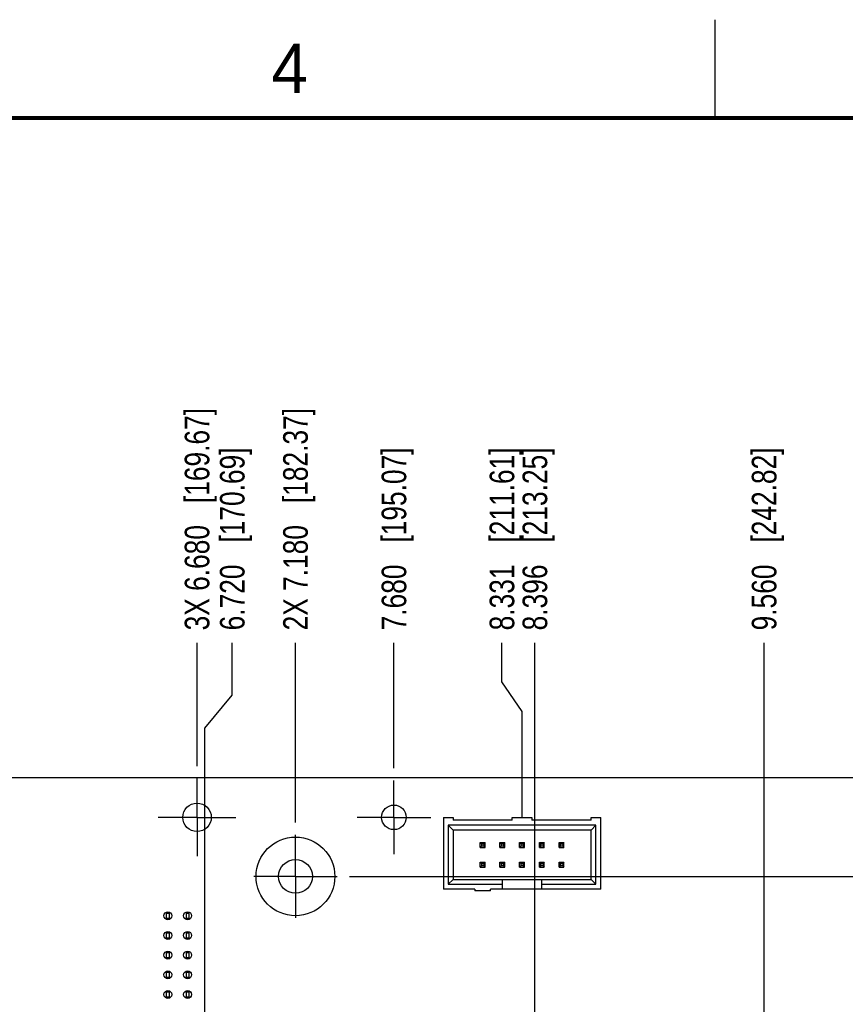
# Model space of a CAD drawing. Header units: inches. Extents: x 0 to 34, y 0 to 22.
# Tile 64 of 84: x 17.7 to 21.9, y 17 to 22. Entities that reach past the tile are written whole.
import ezdxf

# ---------------------------------------------------------------- set-up
doc = ezdxf.new("R2010")
doc.units = ezdxf.units.IN
doc.header["$LTSCALE"] = 1.87
doc.header["$MEASUREMENT"] = 0
doc.linetypes.add('CENTER', pattern=[0.6, 0.375, -0.075, 0.075, -0.075])
doc.layers.get('0').update_dxf_attribs({"linetype": 'CONTINUOUS'})
for name, color, linetype in [('02___PRT_ALL_AXES', 7, 'CONTINUOUS'), ('03___PRT_ALL_CURVES', 7, 'CONTINUOUS'), ('DIMENSIONS', 7, 'CONTINUOUS')]:
    doc.layers.add(name, color=color, linetype=linetype)
doc.styles.get("Standard").update_dxf_attribs({"font": 'txt', "width": 0.8})
doc.styles.add('TEXTSTYLE_2', font='txt')
doc.dimstyles.new('DIMSTYLE_2', dxfattribs={"dimtxt": 0.125, "dimasz": 0.18, "dimexe": 0.125, "dimexo": 0.0625, "dimgap": 0.03125, "dimtad": 0, "dimtih": 1, "dimtoh": 1, "dimdec": 3, "dimzin": 4, "dimdsep": 46, "dimtxsty": 'STANDARD', "dimblk": '_FILLED', "dimblk1": '_FILLED', "dimblk2": '_FILLED', "dimcen": 0.09, "dimadec": 0, "dimazin": 0, "dimtp": 0.001, "dimtm": 0.001, "dimtfac": 1, "dimtdec": 3, "dimtofl": 0, "dimtmove": 0, "dimatfit": 3, "dimldrblk": '_FILLED', "dimfxl": 1, "dimtolj": 1, "dimtzin": 4, "dimarcsym": 0})

# ---------------------------------------------------------------- blocks, each defined once
blk = doc.blocks.new('*D22')
at = {"layer": 'DIMENSIONS', "color": 2, "linetype": 'CONTINUOUS'}
blk.add_line((22.7802, 18.2095), (22.7802, 18.8345), dxfattribs=at)
at = {"layer": 'DIMENSIONS', "color": 2, "linetype": 'CONTINUOUS', "insert": (22.7177, 18.897), "char_height": 0.125, "width": 1.525, "attachment_point": 1, "rotation": 90, "line_spacing_factor": 0.9}
blk.add_mtext('10.840{\\Ftxt.shx;\\W1.000000;\\H0.125000; }[275.34]', dxfattribs=at)
blk = doc.blocks.new('_FILLED')
at = {"color": 0, "linetype": 'BYBLOCK'}
blk.add_solid([(0, 0), (-1, 0.174), (-1, -0.174)], dxfattribs=at)
blk = doc.blocks.new('*D23')
at = {"layer": 'DIMENSIONS', "color": 2, "linetype": 'CONTINUOUS'}
blk.add_line((22.5802, 18.207), (22.5802, 18.8345), dxfattribs=at)
at = {"layer": 'DIMENSIONS', "color": 2, "linetype": 'CONTINUOUS', "insert": (22.5177, 18.897), "char_height": 0.125, "width": 1.825, "attachment_point": 1, "rotation": 90, "line_spacing_factor": 0.9}
blk.add_mtext('4X 10.640{\\Ftxt.shx;\\W1.000000;\\H0.125000; }[270.26]', dxfattribs=at)
blk = doc.blocks.new('*D24')
at = {"layer": 'DIMENSIONS', "color": 2, "linetype": 'CONTINUOUS'}
blk.add_line((19.6202, 18.197), (19.6202, 18.8345), dxfattribs=at)
at = {"layer": 'DIMENSIONS', "color": 2, "linetype": 'CONTINUOUS', "insert": (19.5577, 18.897), "char_height": 0.125, "width": 1.425, "attachment_point": 1, "rotation": 90, "line_spacing_factor": 0.9}
blk.add_mtext('7.680{\\Ftxt.shx;\\W1.000000;\\H0.125000; }[195.07]', dxfattribs=at)
blk = doc.blocks.new('*D25')
at = {"layer": 'DIMENSIONS', "color": 2, "linetype": 'CONTINUOUS'}
blk.add_line((19.1202, 17.9205), (19.1202, 18.8345), dxfattribs=at)
at = {"layer": 'DIMENSIONS', "color": 2, "linetype": 'CONTINUOUS', "insert": (19.0577, 18.897), "char_height": 0.125, "width": 1.725, "attachment_point": 1, "rotation": 90, "line_spacing_factor": 0.9}
blk.add_mtext('2X 7.180{\\Ftxt.shx;\\W1.000000;\\H0.125000; }[182.37]', dxfattribs=at)
blk = doc.blocks.new('*D26')
at = {"layer": 'DIMENSIONS', "color": 2, "linetype": 'CONTINUOUS'}
blk.add_line((18.6202, 18.207), (18.6202, 18.8345), dxfattribs=at)
at = {"layer": 'DIMENSIONS', "color": 2, "linetype": 'CONTINUOUS', "insert": (18.5577, 18.897), "char_height": 0.125, "width": 1.725, "attachment_point": 1, "rotation": 90, "line_spacing_factor": 0.9}
blk.add_mtext('3X 6.680{\\Ftxt.shx;\\W1.000000;\\H0.125000; }[169.67]', dxfattribs=at)
blk = doc.blocks.new('*D27')
at = {"layer": 'DIMENSIONS', "color": 2, "linetype": 'CONTINUOUS'}
for p, q in [((20.1687, 18.6348), (20.1687, 18.8345)), ((20.2712, 18.4842), (20.1687, 18.6348)), ((20.2712, 17.9445), (20.2712, 18.4842))]:
    blk.add_line(p, q, dxfattribs=at)
at = {"layer": 'DIMENSIONS', "color": 2, "linetype": 'CONTINUOUS', "insert": (20.1062, 18.897), "char_height": 0.125, "width": 1.425, "attachment_point": 1, "rotation": 90, "line_spacing_factor": 0.9}
blk.add_mtext('8.331{\\Ftxt.shx;\\W1.000000;\\H0.125000; }[211.61]', dxfattribs=at)
blk = doc.blocks.new('*D32')
at = {"layer": 'DIMENSIONS', "color": 2, "linetype": 'CONTINUOUS'}
blk.add_line((20.336, 12.5674), (20.336, 18.8345), dxfattribs=at)
at = {"layer": 'DIMENSIONS', "color": 2, "linetype": 'CONTINUOUS', "insert": (20.2735, 18.897), "char_height": 0.125, "width": 1.425, "attachment_point": 1, "rotation": 90, "line_spacing_factor": 0.9}
blk.add_mtext('8.396{\\Ftxt.shx;\\W1.000000;\\H0.125000; }[213.25]', dxfattribs=at)
blk = doc.blocks.new('*D78')
at = {"layer": 'DIMENSIONS', "color": 2, "linetype": 'CONTINUOUS'}
blk.add_line((15.1757, 12.6978), (23.4677, 12.6978), dxfattribs=at)
at = {"layer": 'DIMENSIONS', "color": 2, "linetype": 'CONTINUOUS', "insert": (23.5302, 12.7603), "char_height": 0.125, "width": 1.425, "attachment_point": 1, "line_spacing_factor": 0.9}
blk.add_mtext('5.249{\\Ftxt.shx;\\W1.000000;\\H0.125000; }[133.33]', dxfattribs=at)
blk = doc.blocks.new('*D82')
at = {"layer": 'DIMENSIONS', "color": 2, "linetype": 'CONTINUOUS'}
blk.add_line((19.3937, 17.647), (23.4677, 17.647), dxfattribs=at)
at = {"layer": 'DIMENSIONS', "color": 2, "linetype": 'CONTINUOUS', "insert": (23.5302, 17.7095), "char_height": 0.125, "width": 1.425, "attachment_point": 1, "line_spacing_factor": 0.9}
blk.add_mtext('2X .300{\\Ftxt.shx;\\W1.000000;\\H0.125000; }[7.62]', dxfattribs=at)
blk = doc.blocks.new('*D89')
at = {"layer": 'DIMENSIONS', "color": 2, "linetype": 'CONTINUOUS'}
for p, q in [((18.799, 18.5674), (18.799, 18.8345)), ((18.6601, 18.4001), (18.799, 18.5674)), ((18.6601, 12.0099), (18.6601, 18.4001))]:
    blk.add_line(p, q, dxfattribs=at)
at = {"layer": 'DIMENSIONS', "color": 2, "linetype": 'CONTINUOUS', "insert": (18.7365, 18.897), "char_height": 0.125, "width": 1.425, "attachment_point": 1, "rotation": 90, "line_spacing_factor": 0.9}
blk.add_mtext('6.720{\\Ftxt.shx;\\W1.000000;\\H0.125000; }[170.69]', dxfattribs=at)
blk = doc.blocks.new('*D90')
at = {"layer": 'DIMENSIONS', "color": 2, "linetype": 'CONTINUOUS'}
blk.add_line((21.5001, 12.0099), (21.5001, 18.8345), dxfattribs=at)
at = {"layer": 'DIMENSIONS', "color": 2, "linetype": 'CONTINUOUS', "insert": (21.4376, 18.897), "char_height": 0.125, "width": 1.425, "attachment_point": 1, "rotation": 90, "line_spacing_factor": 0.9}
blk.add_mtext('9.560{\\Ftxt.shx;\\W1.000000;\\H0.125000; }[242.82]', dxfattribs=at)
blk = doc.blocks.new('*D91')
at = {"layer": 'DIMENSIONS', "color": 2, "linetype": 'CONTINUOUS'}
blk.add_line((22.3738, 17.6289), (22.3738, 18.8345), dxfattribs=at)
at = {"layer": 'DIMENSIONS', "color": 2, "linetype": 'CONTINUOUS', "insert": (22.3113, 18.897), "char_height": 0.125, "width": 1.825, "attachment_point": 1, "rotation": 90, "line_spacing_factor": 0.9}
blk.add_mtext('2X 10.434{\\Ftxt.shx;\\W1.000000;\\H0.125000; }[265.01]', dxfattribs=at)

msp = doc.modelspace()

# ---------------------------------------------------------------- linework, layer by layer
at = {"color": 2, "linetype": 'CONTINUOUS'}
msp.add_line((21.25, 22), (21.25, 21.5), dxfattribs=at)
at = {"color": 7, "linetype": 'CONTINUOUS'}
for p, q in [((22.7802, 18.147), (7.7802, 18.147)), ((19.8712, 17.947), (19.8712, 17.582)), ((19.8712, 17.947), (19.9212, 17.947)), ((19.9212, 17.947), (19.9212, 17.932)), ((20.2212, 17.932), (19.9212, 17.932)), ((20.2212, 17.932), (20.2212, 17.947)), ((20.2212, 17.947), (20.3212, 17.947)), ((20.3212, 17.947), (20.3212, 17.932)), ((20.6212, 17.932), (20.3212, 17.932)), ((20.6212, 17.932), (20.6212, 17.947)), ((20.6212, 17.947), (20.6712, 17.947)), ((20.6712, 17.582), (20.6712, 17.947)), ((19.8962, 17.907), (19.8962, 17.607)), ((20.6462, 17.907), (19.8962, 17.907)), ((19.9212, 17.882), (19.8962, 17.907)), ((19.9212, 17.882), (19.9212, 17.632)), ((20.6212, 17.882), (19.9212, 17.882)), ((20.6212, 17.882), (20.6462, 17.907)), ((20.6212, 17.632), (20.6212, 17.882)), ((20.6462, 17.607), (20.6462, 17.907)), ((20.0587, 17.7945), (20.0587, 17.8195)), ((20.0587, 17.8195), (20.0837, 17.8195)), ((20.0652, 17.813), (20.0587, 17.8195)), ((20.0652, 17.813), (20.0652, 17.801)), ((20.0652, 17.813), (20.0772, 17.813)), ((20.0837, 17.8195), (20.0772, 17.813)), ((20.0772, 17.813), (20.0772, 17.801)), ((20.0837, 17.7945), (20.0837, 17.8195)), ((20.1587, 17.7945), (20.1587, 17.8195)), ((20.1587, 17.8195), (20.1837, 17.8195)), ((20.1652, 17.813), (20.1587, 17.8195)), ((20.1652, 17.813), (20.1652, 17.801)), ((20.1652, 17.813), (20.1772, 17.813)), ((20.1837, 17.8195), (20.1772, 17.813)), ((20.1772, 17.813), (20.1772, 17.801)), ((20.1837, 17.7945), (20.1837, 17.8195)), ((20.2587, 17.7945), (20.2587, 17.8195)), ((20.2587, 17.8195), (20.2837, 17.8195)), ((20.2652, 17.813), (20.2587, 17.8195)), ((20.2652, 17.813), (20.2652, 17.801)), ((20.2652, 17.813), (20.2772, 17.813)), ((20.2837, 17.8195), (20.2772, 17.813)), ((20.2772, 17.813), (20.2772, 17.801)), ((20.2837, 17.7945), (20.2837, 17.8195)), ((20.3587, 17.7945), (20.3587, 17.8195)), ((20.3587, 17.8195), (20.3837, 17.8195)), ((20.3652, 17.813), (20.3587, 17.8195)), ((20.3652, 17.813), (20.3652, 17.801)), ((20.3652, 17.813), (20.3772, 17.813)), ((20.3837, 17.8195), (20.3772, 17.813)), ((20.3772, 17.813), (20.3772, 17.801)), ((20.3837, 17.7945), (20.3837, 17.8195)), ((20.4587, 17.7945), (20.4587, 17.8195)), ((20.4587, 17.8195), (20.4837, 17.8195)), ((20.4652, 17.813), (20.4587, 17.8195)), ((20.4652, 17.813), (20.4652, 17.801)), ((20.4652, 17.813), (20.4772, 17.813)), ((20.4837, 17.8195), (20.4772, 17.813)), ((20.4772, 17.813), (20.4772, 17.801)), ((20.4837, 17.7945), (20.4837, 17.8195)), ((20.0652, 17.801), (20.0587, 17.7945)), ((20.0587, 17.7945), (20.0837, 17.7945)), ((20.0772, 17.801), (20.0652, 17.801)), ((20.0772, 17.801), (20.0837, 17.7945)), ((20.1652, 17.801), (20.1587, 17.7945)), ((20.1587, 17.7945), (20.1837, 17.7945)), ((20.1772, 17.801), (20.1652, 17.801)), ((20.1772, 17.801), (20.1837, 17.7945)), ((20.2652, 17.801), (20.2587, 17.7945)), ((20.2587, 17.7945), (20.2837, 17.7945)), ((20.2772, 17.801), (20.2652, 17.801)), ((20.2772, 17.801), (20.2837, 17.7945)), ((20.3652, 17.801), (20.3587, 17.7945)), ((20.3587, 17.7945), (20.3837, 17.7945)), ((20.3772, 17.801), (20.3652, 17.801)), ((20.3772, 17.801), (20.3837, 17.7945)), ((20.4652, 17.801), (20.4587, 17.7945)), ((20.4587, 17.7945), (20.4837, 17.7945)), ((20.4772, 17.801), (20.4652, 17.801)), ((20.4772, 17.801), (20.4837, 17.7945)), ((20.0587, 17.6945), (20.0587, 17.7195)), ((20.0587, 17.7195), (20.0837, 17.7195)), ((20.0652, 17.713), (20.0587, 17.7195)), ((20.0652, 17.713), (20.0652, 17.701)), ((20.0652, 17.713), (20.0772, 17.713)), ((20.0837, 17.7195), (20.0772, 17.713)), ((20.0772, 17.713), (20.0772, 17.701)), ((20.0837, 17.6945), (20.0837, 17.7195)), ((20.1587, 17.6945), (20.1587, 17.7195)), ((20.1587, 17.7195), (20.1837, 17.7195)), ((20.1652, 17.713), (20.1587, 17.7195)), ((20.1652, 17.713), (20.1652, 17.701)), ((20.1652, 17.713), (20.1772, 17.713)), ((20.1837, 17.7195), (20.1772, 17.713)), ((20.1772, 17.713), (20.1772, 17.701)), ((20.1837, 17.6945), (20.1837, 17.7195)), ((20.2587, 17.6945), (20.2587, 17.7195)), ((20.2587, 17.7195), (20.2837, 17.7195)), ((20.2652, 17.713), (20.2587, 17.7195)), ((20.2652, 17.713), (20.2652, 17.701)), ((20.2652, 17.713), (20.2772, 17.713)), ((20.2837, 17.7195), (20.2772, 17.713)), ((20.2772, 17.713), (20.2772, 17.701)), ((20.2837, 17.6945), (20.2837, 17.7195)), ((20.3587, 17.6945), (20.3587, 17.7195)), ((20.3587, 17.7195), (20.3837, 17.7195)), ((20.3652, 17.713), (20.3587, 17.7195)), ((20.3652, 17.713), (20.3652, 17.701)), ((20.3652, 17.713), (20.3772, 17.713)), ((20.3837, 17.7195), (20.3772, 17.713)), ((20.3772, 17.713), (20.3772, 17.701)), ((20.3837, 17.6945), (20.3837, 17.7195)), ((20.4587, 17.6945), (20.4587, 17.7195)), ((20.4587, 17.7195), (20.4837, 17.7195)), ((20.4652, 17.713), (20.4587, 17.7195)), ((20.4652, 17.713), (20.4652, 17.701)), ((20.4652, 17.713), (20.4772, 17.713)), ((20.4837, 17.7195), (20.4772, 17.713)), ((20.4772, 17.713), (20.4772, 17.701)), ((20.4837, 17.6945), (20.4837, 17.7195)), ((20.0652, 17.701), (20.0587, 17.6945)), ((20.0587, 17.6945), (20.0837, 17.6945)), ((20.0772, 17.701), (20.0652, 17.701)), ((20.0772, 17.701), (20.0837, 17.6945)), ((20.1652, 17.701), (20.1587, 17.6945)), ((20.1587, 17.6945), (20.1837, 17.6945)), ((20.1772, 17.701), (20.1652, 17.701)), ((20.1772, 17.701), (20.1837, 17.6945)), ((20.2652, 17.701), (20.2587, 17.6945)), ((20.2587, 17.6945), (20.2837, 17.6945)), ((20.2772, 17.701), (20.2652, 17.701)), ((20.2772, 17.701), (20.2837, 17.6945)), ((20.3652, 17.701), (20.3587, 17.6945)), ((20.3587, 17.6945), (20.3837, 17.6945)), ((20.3772, 17.701), (20.3652, 17.701)), ((20.3772, 17.701), (20.3837, 17.6945)), ((20.4652, 17.701), (20.4587, 17.6945)), ((20.4587, 17.6945), (20.4837, 17.6945)), ((20.4772, 17.701), (20.4652, 17.701)), ((20.4772, 17.701), (20.4837, 17.6945)), ((19.8962, 17.607), (19.9212, 17.632)), ((19.9212, 17.632), (20.6212, 17.632)), ((20.1712, 17.582), (20.1712, 17.632)), ((20.3712, 17.582), (20.3712, 17.632)), ((20.6212, 17.632), (20.6462, 17.607)), ((20.0312, 17.582), (19.8712, 17.582)), ((19.8962, 17.607), (20.1712, 17.607)), ((20.0312, 17.582), (20.0312, 17.574)), ((20.1112, 17.574), (20.0312, 17.574)), ((20.1112, 17.574), (20.1112, 17.582)), ((20.6712, 17.582), (20.1112, 17.582)), ((20.3712, 17.607), (20.6462, 17.607)), ((18.4643, 17.4588), (18.4643, 17.4352)), ((18.48, 17.4588), (18.4643, 17.4588)), ((18.4643, 17.4352), (18.48, 17.4352)), ((18.48, 17.4352), (18.48, 17.4588)), ((18.5643, 17.4588), (18.5643, 17.4352)), ((18.58, 17.4588), (18.5643, 17.4588)), ((18.5643, 17.4352), (18.58, 17.4352)), ((18.58, 17.4352), (18.58, 17.4588)), ((18.4643, 17.3588), (18.4643, 17.3352)), ((18.48, 17.3588), (18.4643, 17.3588)), ((18.4643, 17.3352), (18.48, 17.3352)), ((18.48, 17.3352), (18.48, 17.3588)), ((18.5643, 17.3588), (18.5643, 17.3352)), ((18.58, 17.3588), (18.5643, 17.3588)), ((18.5643, 17.3352), (18.58, 17.3352)), ((18.58, 17.3352), (18.58, 17.3588)), ((18.4643, 17.2588), (18.4643, 17.2352)), ((18.48, 17.2588), (18.4643, 17.2588)), ((18.4643, 17.2352), (18.48, 17.2352)), ((18.48, 17.2352), (18.48, 17.2588)), ((18.5643, 17.2588), (18.5643, 17.2352)), ((18.58, 17.2588), (18.5643, 17.2588)), ((18.5643, 17.2352), (18.58, 17.2352)), ((18.58, 17.2352), (18.58, 17.2588)), ((18.4643, 17.1588), (18.4643, 17.1352)), ((18.48, 17.1588), (18.4643, 17.1588)), ((18.4643, 17.1352), (18.48, 17.1352)), ((18.48, 17.1352), (18.48, 17.1588)), ((18.5643, 17.1588), (18.5643, 17.1352)), ((18.58, 17.1588), (18.5643, 17.1588)), ((18.5643, 17.1352), (18.58, 17.1352)), ((18.58, 17.1352), (18.58, 17.1588)), ((18.4643, 17.0588), (18.4643, 17.0352)), ((18.48, 17.0588), (18.4643, 17.0588)), ((18.4643, 17.0352), (18.48, 17.0352)), ((18.48, 17.0352), (18.48, 17.0588)), ((18.5643, 17.0588), (18.5643, 17.0352)), ((18.58, 17.0588), (18.5643, 17.0588)), ((18.5643, 17.0352), (18.58, 17.0352)), ((18.58, 17.0352), (18.58, 17.0588))]:
    msp.add_line(p, q, dxfattribs=at)
at = {"color": 7, "linetype": 'CONTINUOUS', "const_width": 0.02}
msp.add_lwpolyline([(33.5, 21.5), (0.5, 21.5)], dxfattribs=at)
at = {"layer": '02___PRT_ALL_AXES', "color": 7, "linetype": 'CENTER'}
for p, q in [((18.6202, 17.947), (18.6202, 18.1445)), ((19.6202, 17.947), (19.6202, 18.1345)), ((18.6202, 17.947), (18.4227, 17.947)), ((18.6202, 17.947), (18.6202, 17.7495)), ((18.6202, 17.947), (18.8177, 17.947)), ((19.6202, 17.947), (19.4327, 17.947)), ((19.6202, 17.947), (19.6202, 17.7595)), ((19.6202, 17.947), (19.8077, 17.947)), ((19.1202, 17.647), (19.1202, 17.858)), ((19.1202, 17.647), (18.9092, 17.647)), ((19.1202, 17.647), (19.1202, 17.436)), ((19.1202, 17.647), (19.3312, 17.647))]:
    msp.add_line(p, q, dxfattribs=at)
at = {"layer": '02___PRT_ALL_AXES', "color": 7, "linetype": 'CONTINUOUS'}
for centre, radius in [((18.6202, 17.947), 0.0725), ((19.6202, 17.947), 0.0625), ((19.1202, 17.647), 0.086), ((18.4722, 17.447), 0.02), ((18.5722, 17.447), 0.02), ((18.4722, 17.347), 0.02), ((18.5722, 17.347), 0.02), ((18.4722, 17.247), 0.02), ((18.5722, 17.247), 0.02), ((18.4722, 17.147), 0.02), ((18.5722, 17.147), 0.02), ((18.4722, 17.047), 0.02), ((18.5722, 17.047), 0.02)]:
    msp.add_circle(centre, radius, dxfattribs=at)
at = {"layer": '03___PRT_ALL_CURVES', "color": 4, "linetype": 'CONTINUOUS'}
msp.add_circle((19.1202, 17.647), 0.2, dxfattribs=at)

# ---------------------------------------------------------------- texts
at = {"color": 2, "linetype": 'CONTINUOUS', "insert": (18.9977, 21.8777), "char_height": 0.25, "width": 0.25, "attachment_point": 1, "line_spacing_factor": 0.9, "style": 'TEXTSTYLE_2'}
msp.add_mtext('4', dxfattribs=at)

# ---------------------------------------------------------------- dimensions: what is measured, and where the dimension line sits
at = {"layer": 'DIMENSIONS', "color": 2, "linetype": 'CONTINUOUS'}
for feature_location, offset, dtype, origin, text, picture, middle in [((22.5802, 18.207), (0, 0.6275), 1, (11.9402, 18.1445), '4X <>', '*D23', (22.5802, 19.8095)), ((22.3738, 17.6289), (0, 1.2056), 1, (11.9402, 17.5664), '2X <>', '*D91', (22.3738, 19.8095)), ((19.1202, 17.9205), (0, 0.914), 1, (11.9402, 17.858), '2X <>', '*D25', (19.1202, 19.7595)), ((18.6202, 18.207), (0, 0.6275), 1, (11.9402, 18.1445), '3X <>', '*D26', (18.6202, 19.7595)), ((19.3937, 17.647), (4.074, 0), 0, (19.3312, 17.947), '2X <>', '*D82', (24.2427, 17.647))]:
    dim = msp.add_ordinate_dim(feature_location=feature_location, offset=offset, dtype=dtype, origin=origin, text=text, dimstyle='DIMSTYLE_2', dxfattribs=at)
    dim.commit()
    dim.dimension.update_dxf_attribs({"geometry": picture, "text_midpoint": middle})
for feature_location, offset, dtype, origin, picture, middle in [((22.7802, 18.2095), (0, 0.625), 1, (11.9402, 18.147), '*D22', (22.7802, 19.6595)), ((19.6202, 18.197), (0, 0.6375), 1, (11.9402, 18.1345), '*D24', (19.6202, 19.6095)), ((20.2711778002, 17.9445178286), (-0.1024478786, 0.890019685), 0, (11.9401581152, 17.8820178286), '*D27', (20.1687299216, 19.6095375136)), ((20.336, 12.5674), (0, 6.2671), 1, (11.9402, 12.5049), '*D32', (20.336, 19.6095)), ((18.660063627, 12.0098564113), (0.138978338, 6.8246811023), 0, (11.9401581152, 11.9473564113), '*D89', (18.799041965, 19.6095375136)), ((21.5001, 12.0099), (0, 6.8247), 1, (11.9402, 11.9474), '*D90', (21.5001, 19.6095)), ((15.1757, 12.6978), (8.292, 0), 0, (15.1132, 17.947), '*D78', (24.2427, 12.6978))]:
    dim = msp.add_ordinate_dim(feature_location=feature_location, offset=offset, dtype=dtype, origin=origin, dimstyle='DIMSTYLE_2', dxfattribs=at)
    dim.commit()
    dim.dimension.update_dxf_attribs({"geometry": picture, "text_midpoint": middle})

doc.saveas('drawing.dxf')
